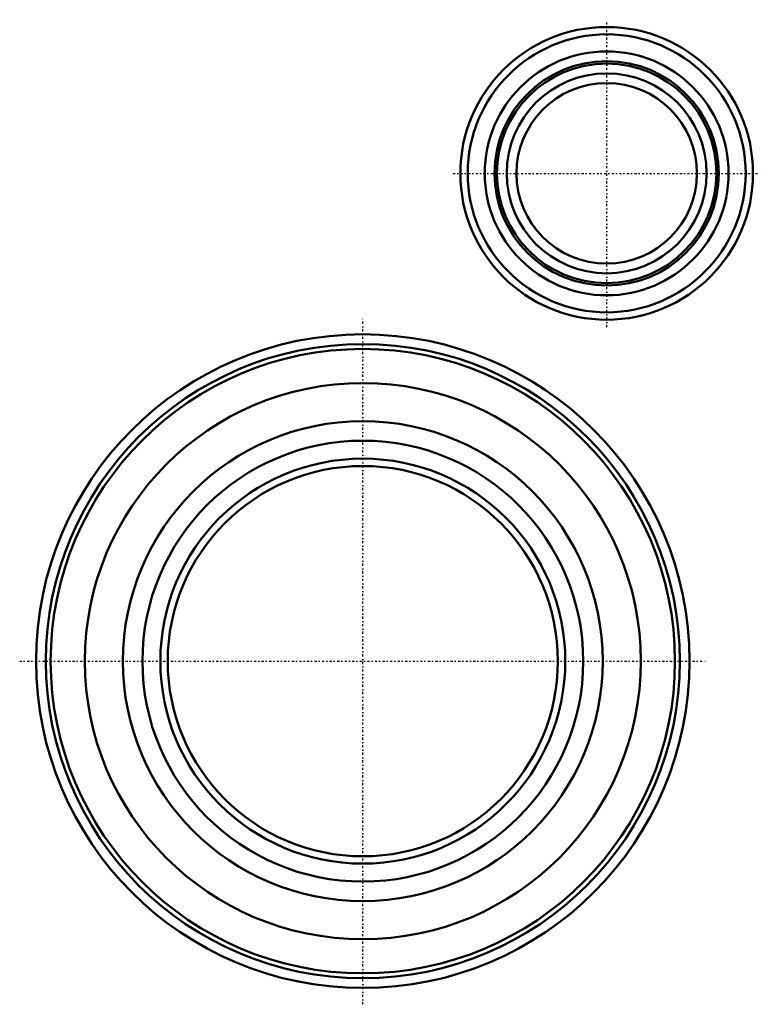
# Model space of a CAD drawing. Header units: millimetres. Extents: x -70 to 81, y -70 to 132.
import ezdxf

# ---------------------------------------------------------------- set-up
doc = ezdxf.new("R2010")
doc.units = ezdxf.units.MM
doc.linetypes.add('Center', pattern=[1.5, 0.45, -0.5, 0.05, -0.5])
doc.layers.add('050', color=7, linetype='Continuous', lineweight=50)
doc.layers.add('MITTE', color=7, linetype='Center', lineweight=25)

# ---------------------------------------------------------------- blocks, each defined once
blk = doc.blocks.new('1_119_668_wwc_0_in_152404_3')
at = {"layer": '050'}
for radius in [30, 28.5, 18.5]:
    blk.add_circle((50, 100), radius, dxfattribs=at)
at = {"layer": 'MITTE'}
for p, q in [((50, 68.5), (50, 131.5)), ((18.5, 100), (81.5, 100))]:
    blk.add_line(p, q, dxfattribs=at)
blk = doc.blocks.new('2_861_055_0_in_152404_3')
at = {"layer": '050'}
for radius in [25, 23, 22.5, 20.5]:
    blk.add_circle((50, 100), radius, dxfattribs=at)
blk = doc.blocks.new('3_152_424_wwc_0_in_152404_3')
at = {"layer": '050'}
for radius in [67, 65, 40]:
    blk.add_circle((0, 0), radius, dxfattribs=at)
at = {"layer": 'MITTE'}
for p, q in [((0, -70.35), (0, 70.35)), ((-70.35, 0), (70.35, 0))]:
    blk.add_line(p, q, dxfattribs=at)
blk = doc.blocks.new('4_895_591_wwc_0_in_152404_3')
at = {"layer": '050'}
for radius in [64, 57, 49.19, 45.19, 41.51]:
    blk.add_circle((0, 0), radius, dxfattribs=at)

msp = doc.modelspace()

# ---------------------------------------------------------------- block references
for name in ['1_119_668_wwc_0_in_152404_3', '2_861_055_0_in_152404_3', '3_152_424_wwc_0_in_152404_3', '4_895_591_wwc_0_in_152404_3']:
    msp.add_blockref(name, (0, 0))

doc.saveas('drawing.dxf')
